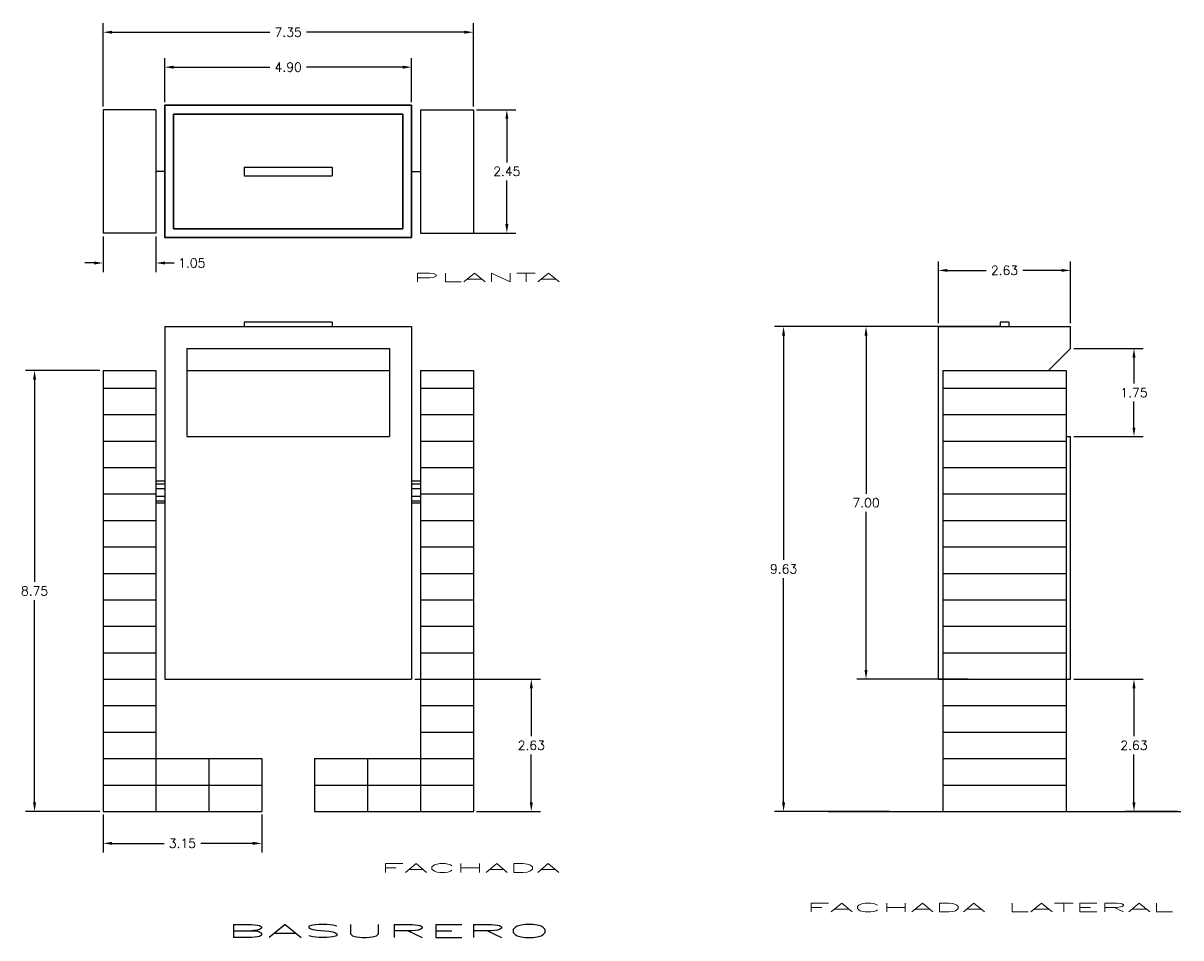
# Model space of a CAD drawing. Extents: x 783.3 to 806.3, y -115.2 to -97.
import ezdxf
from ezdxf.enums import TextEntityAlignment as Align

# ---------------------------------------------------------------- set-up
doc = ezdxf.new("R2010")
doc.units = 0
doc.header["$MEASUREMENT"] = 0
doc.header["$PDMODE"] = 98
doc.header["$PDSIZE"] = 1
doc.layers.get('0').update_dxf_attribs({"linetype": 'CONTINUOUS'})
doc.layers.get('DEFPOINTS').update_dxf_attribs({"linetype": 'CONTINUOUS'})
for name, color, linetype in [('4', 4, 'CONTINUOUS'), ('FACHBAS', 7, 'CONTINUOUS'), ('TEXTOS', 7, 'CONTINUOUS')]:
    doc.layers.add(name, color=color, linetype=linetype)
doc.styles.add('REOMANS', font='romans', dxfattribs={"width": 3.5, "height": 0.02})
doc.styles.add('ROMANS', font='romans')

msp = doc.modelspace()

# ---------------------------------------------------------------- linework, layer by layer
at = {"color": 4, "linetype": 'ByBlock'}
for p, q in [((784.909, -98.672), (784.909, -97.016)), ((785.089, -97.196), (788.222, -97.196)), ((792.083, -97.196), (788.95, -97.196)), ((792.263, -98.672), (792.263, -97.016)), ((786.134, -98.585), (786.134, -97.71)), ((786.314, -97.89), (788.222, -97.89)), ((790.857, -97.89), (788.95, -97.89)), ((791.037, -98.585), (791.037, -97.71)), ((792.325, -98.735), (793.108, -98.735)), ((792.928, -98.915), (792.928, -99.78)), ((792.928, -101.006), (792.928, -100.14)), ((784.909, -101.249), (784.909, -101.958)), ((785.959, -101.249), (785.959, -101.958)), ((791.275, -101.186), (793.108, -101.186)), ((784.729, -101.778), (784.549, -101.778)), ((786.139, -101.778), (786.319, -101.778)), ((801.497, -102.975), (801.497, -101.745)), ((804.123, -102.975), (804.123, -101.745)), ((801.677, -101.925), (802.446, -101.925)), ((803.943, -101.925), (803.174, -101.925)), ((802.714, -103.038), (798.243, -103.038)), ((798.423, -103.218), (798.423, -107.673)), ((801.434, -103.038), (799.88, -103.038)), ((800.06, -103.218), (800.06, -106.359)), ((804.186, -103.475), (805.561, -103.475)), ((805.381, -103.655), (805.381, -104.171)), ((784.846, -103.913), (783.37, -103.913)), ((783.55, -104.093), (783.55, -108.11)), ((805.381, -105.046), (805.381, -104.531)), ((804.186, -105.226), (805.561, -105.226)), ((800.06, -109.861), (800.06, -106.719)), ((798.423, -112.488), (798.423, -108.033)), ((783.55, -112.488), (783.55, -108.47)), ((791.1, -110.041), (793.594, -110.041)), ((802.091, -110.041), (799.88, -110.041)), ((804.186, -110.041), (805.561, -110.041)), ((793.414, -110.221), (793.414, -111.175)), ((805.381, -110.221), (805.381, -111.175)), ((793.414, -112.488), (793.414, -111.535)), ((805.381, -112.488), (805.381, -111.535)), ((784.846, -112.668), (783.37, -112.668)), ((784.909, -112.73), (784.909, -113.481)), ((788.061, -112.73), (788.061, -113.481)), ((792.325, -112.668), (793.594, -112.668)), ((800.526, -112.668), (798.243, -112.668)), ((806.249, -112.668), (805.201, -112.668)), ((785.089, -113.301), (786.12, -113.301)), ((787.881, -113.301), (786.849, -113.301))]:
    msp.add_line(p, q, dxfattribs=at)
for points in [[(785.089, -97.166), (785.089, -97.226), (784.909, -97.196)], [(792.083, -97.166), (792.083, -97.226), (792.263, -97.196)], [(786.314, -97.86), (786.314, -97.92), (786.134, -97.89)], [(790.857, -97.86), (790.857, -97.92), (791.037, -97.89)], [(792.898, -98.915), (792.958, -98.915), (792.928, -98.735)], [(792.898, -101.006), (792.958, -101.006), (792.928, -101.186)], [(784.729, -101.748), (784.729, -101.808), (784.909, -101.778)], [(786.139, -101.748), (786.139, -101.808), (785.959, -101.778)], [(801.677, -101.895), (801.677, -101.955), (801.497, -101.925)], [(803.943, -101.895), (803.943, -101.955), (804.123, -101.925)], [(798.393, -103.218), (798.453, -103.218), (798.423, -103.038)], [(800.03, -103.218), (800.09, -103.218), (800.06, -103.038)], [(805.351, -103.655), (805.411, -103.655), (805.381, -103.475)], [(783.52, -104.093), (783.58, -104.093), (783.55, -103.913)], [(805.351, -105.046), (805.411, -105.046), (805.381, -105.226)], [(800.03, -109.861), (800.09, -109.861), (800.06, -110.041)], [(793.384, -110.221), (793.444, -110.221), (793.414, -110.041)], [(805.351, -110.221), (805.411, -110.221), (805.381, -110.041)], [(783.52, -112.488), (783.58, -112.488), (783.55, -112.668)], [(793.384, -112.488), (793.444, -112.488), (793.414, -112.668)], [(798.393, -112.488), (798.453, -112.488), (798.423, -112.668)], [(805.351, -112.488), (805.411, -112.488), (805.381, -112.668)], [(785.089, -113.271), (785.089, -113.331), (784.909, -113.301)], [(787.881, -113.271), (787.881, -113.331), (788.061, -113.301)]]:
    msp.add_solid(points, dxfattribs=at)
at = {"color": 4}
msp.add_3dface([(803.948, -113.631, 9.63), (803.948, -113.631, 2.802), (803.948, -113.631, 9.63)], dxfattribs=at)
at = {"layer": '4', "color": 4}
for p, q in [((784.909, -98.735), (784.909, -101.186)), ((785.959, -98.735, 7.004), (784.909, -98.735, 7.004)), ((785.959, -98.735), (785.959, -101.186)), ((791.212, -98.735), (791.212, -101.186)), ((791.212, -98.735, 7.004), (792.263, -98.735, 7.004)), ((792.263, -98.735), (792.263, -101.186)), ((785.959, -99.304), (785.959, -100.617)), ((785.959, -99.304), (785.959, -100.617)), ((791.212, -99.304), (791.212, -100.617)), ((791.212, -99.304), (791.212, -100.617)), ((786.134, -99.96, 7.004), (785.959, -99.96, 7.004)), ((787.71, -99.873, 2.802), (787.71, -100.048, 2.802)), ((787.71, -99.873, 2.802), (789.461, -99.873, 2.802)), ((789.461, -99.873, 2.802), (789.461, -100.048, 2.802)), ((791.037, -99.96, 7.004), (791.212, -99.96, 7.004)), ((787.71, -100.048, 2.802), (789.461, -100.048, 2.802)), ((785.959, -101.186, 7.004), (784.909, -101.186, 7.004)), ((791.212, -101.186, 7.004), (792.263, -101.186, 7.004)), ((787.71, -102.95, 2.802), (787.71, -103.038, 2.802)), ((789.461, -102.95, 2.802), (787.71, -102.95, 2.802)), ((789.461, -102.95, 2.802), (789.461, -103.038, 2.802)), ((802.897, -102.95, 2.802), (802.722, -102.95, 2.802)), ((802.722, -102.95, 2.802), (802.722, -103.038, 2.802)), ((802.897, -102.95, 2.802), (802.897, -103.038, 2.802)), ((786.134, -103.038), (791.037, -103.038)), ((786.134, -103.038), (786.134, -110.041)), ((791.037, -103.038), (791.037, -110.041)), ((801.497, -110.041, 1.708), (801.497, -103.038)), ((801.497, -103.038), (804.123, -103.038)), ((804.123, -103.475, 0.107), (804.123, -103.038)), ((786.572, -103.475), (790.599, -103.475)), ((786.572, -103.475), (786.572, -105.226)), ((790.599, -103.475), (790.599, -105.226)), ((803.685, -103.913), (804.123, -103.475)), ((784.909, -103.913), (784.909, -112.668)), ((784.909, -103.913), (785.959, -103.913)), ((785.959, -103.913), (785.959, -112.668)), ((786.572, -103.913), (790.599, -103.913)), ((791.212, -103.913), (791.212, -112.668)), ((791.212, -103.913), (792.263, -103.913)), ((792.263, -103.913), (792.263, -112.668)), ((801.584, -103.913), (801.584, -112.668)), ((801.584, -103.913), (804.036, -103.913)), ((801.584, -103.913), (804.036, -103.913)), ((804.036, -103.913), (804.036, -112.668)), ((784.909, -104.263), (785.959, -104.263)), ((791.212, -104.263), (792.263, -104.263)), ((801.584, -104.263), (804.036, -104.263)), ((784.909, -104.789), (785.959, -104.789)), ((791.212, -104.789), (792.263, -104.789)), ((801.584, -104.789), (804.036, -104.789)), ((786.572, -105.226), (790.599, -105.226)), ((804.036, -105.226), (804.123, -105.226)), ((804.123, -110.041, 1.708), (804.123, -105.226, 0.534)), ((784.909, -105.314), (785.959, -105.314)), ((791.212, -105.314), (792.263, -105.314)), ((801.584, -105.314), (804.036, -105.314)), ((784.909, -105.839), (785.959, -105.839)), ((791.212, -105.839), (792.263, -105.839)), ((801.584, -105.839), (804.036, -105.839)), ((785.959, -106.102), (786.134, -106.102)), ((785.959, -106.163), (786.134, -106.163)), ((791.037, -106.102), (791.212, -106.102)), ((791.037, -106.163), (791.212, -106.163)), ((784.909, -106.364), (785.959, -106.364)), ((785.959, -106.255), (786.134, -106.255)), ((785.959, -106.41), (786.134, -106.41)), ((791.037, -106.255), (791.212, -106.255)), ((791.037, -106.41), (791.212, -106.41)), ((791.212, -106.364), (792.263, -106.364)), ((801.584, -106.364), (804.036, -106.364)), ((785.959, -106.502), (786.134, -106.502)), ((785.959, -106.539), (786.134, -106.539)), ((791.037, -106.502), (791.212, -106.502)), ((791.037, -106.539), (791.212, -106.539)), ((784.909, -106.89), (785.959, -106.89)), ((791.212, -106.89), (792.263, -106.89)), ((801.584, -106.89), (804.036, -106.89)), ((784.909, -107.415), (785.959, -107.415)), ((791.212, -107.415), (792.263, -107.415)), ((801.584, -107.415), (804.036, -107.415)), ((784.909, -107.94), (785.959, -107.94)), ((791.212, -107.94), (792.263, -107.94)), ((801.584, -107.94), (804.036, -107.94)), ((784.909, -108.466), (785.959, -108.466)), ((791.212, -108.466), (792.263, -108.466)), ((801.584, -108.466), (804.036, -108.466)), ((784.909, -108.991), (785.959, -108.991)), ((791.212, -108.991), (792.263, -108.991)), ((801.584, -108.991), (804.036, -108.991)), ((784.909, -109.516), (785.959, -109.516)), ((791.212, -109.516), (792.263, -109.516)), ((801.584, -109.516), (804.036, -109.516)), ((784.909, -110.041), (785.959, -110.041)), ((786.134, -110.041), (791.037, -110.041)), ((791.212, -110.041), (792.263, -110.041)), ((801.497, -110.041), (801.584, -110.041)), ((801.584, -110.041), (804.036, -110.041)), ((804.036, -110.041), (804.123, -110.041)), ((784.909, -110.567), (785.959, -110.567)), ((791.212, -110.567), (792.263, -110.567)), ((801.584, -110.567), (804.036, -110.567)), ((784.909, -111.092), (785.959, -111.092)), ((791.212, -111.092), (792.263, -111.092)), ((801.584, -111.092), (804.036, -111.092)), ((784.909, -111.617), (788.061, -111.617)), ((785.959, -111.617), (788.061, -111.617)), ((787.01, -111.617), (787.01, -112.668)), ((788.061, -111.617), (788.061, -112.668)), ((789.111, -111.617), (791.212, -111.617)), ((789.111, -111.617), (792.263, -111.617)), ((789.111, -111.617), (789.111, -112.668)), ((790.162, -111.617), (790.162, -112.668)), ((801.584, -111.617), (804.036, -111.617)), ((784.909, -112.143), (788.061, -112.143)), ((789.111, -112.143), (792.263, -112.143)), ((801.584, -112.143), (804.036, -112.143)), ((784.909, -112.668), (788.061, -112.668)), ((789.111, -112.668), (792.263, -112.668)), ((799.308, -112.668), (806.312, -112.668))]:
    msp.add_line(p, q, dxfattribs=at)
for points in [[(791.037, -101.274, 9.63), (786.134, -101.274, 9.63), (786.134, -98.647, 9.63), (791.037, -98.647, 9.63)], [(791.037, -98.647, 2.626), (786.134, -98.647, 2.626), (786.134, -101.274, 2.626), (791.037, -101.274, 2.626)], [(786.134, -98.647, 2.626), (786.134, -98.647, 2.626), (786.134, -98.647, 2.626), (791.037, -98.647, 2.626)], [(786.134, -98.647, 9.63), (786.134, -98.647, 2.626), (791.037, -98.647, 2.626), (791.037, -98.647, 9.63)], [(786.134, -101.274, 2.626), (786.134, -101.274, 2.626), (786.134, -98.647, 2.626)], [(786.134, -101.274, 9.63), (786.134, -101.274, 2.626), (786.134, -98.647, 2.626), (786.134, -98.647, 9.63)], [(790.862, -98.822, 9.63), (790.862, -101.098, 9.63), (786.31, -101.098, 9.63), (786.31, -98.822, 9.63)], [(790.862, -98.822, 9.63), (790.862, -98.822, 9.63), (786.31, -98.822, 9.63)], [(786.31, -98.822, 2.802), (786.31, -101.098, 2.802), (790.862, -101.098, 2.802), (790.862, -98.822, 2.802)], [(786.31, -98.822, 9.63), (786.31, -98.822, 2.802), (790.862, -98.822, 2.802), (790.862, -98.822, 9.63)], [(786.31, -101.098, 2.802), (786.31, -101.098, 2.802), (786.31, -101.098, 2.802), (786.31, -98.822, 2.802)], [(786.31, -101.098, 9.63), (786.31, -101.098, 2.802), (786.31, -98.822, 2.802), (786.31, -98.822, 9.63)], [(790.862, -98.822, 9.63), (790.862, -98.822, 2.802), (790.862, -98.822, 9.63)], [(790.862, -98.822, 2.802), (790.862, -101.098, 2.802), (790.862, -101.098, 9.63), (790.862, -98.822, 9.63)], [(791.037, -101.274, 9.63), (791.037, -101.274, 9.63), (791.037, -98.647, 9.63)], [(791.037, -98.647, 9.63), (791.037, -98.647, 2.626), (791.037, -101.274, 2.626), (791.037, -101.274, 9.63)], [(790.862, -101.098, 2.802), (790.862, -101.098, 2.802), (786.31, -101.098, 2.802)], [(790.862, -101.098, 9.63), (790.862, -101.098, 2.802), (786.31, -101.098, 2.802), (786.31, -101.098, 9.63)], [(791.037, -101.274, 2.626), (786.134, -101.274, 2.626), (786.134, -101.274, 9.63), (791.037, -101.274, 9.63)], [(791.037, -101.274, 9.63), (791.037, -101.274, 2.626), (791.037, -101.274, 9.63)]]:
    msp.add_3dface(points, dxfattribs=at)
at = {"layer": 'DEFPOINTS', "color": 4, "linetype": 'ByBlock'}
for p in [(792.263, -97.196), (791.037, -97.89), (784.909, -98.735), (786.134, -98.647, 2.626), (791.037, -98.647, 2.626), (792.263, -98.735), (792.263, -98.735, 7.004), (792.928, -98.735), (784.909, -101.186, 7.004), (785.959, -101.186, 7.004), (791.212, -101.186, 7.004), (785.959, -101.778), (804.123, -101.925), (798.423, -103.038), (800.06, -103.038), (801.497, -103.038), (801.497, -103.038), (802.777, -103.038), (804.123, -103.038), (804.123, -103.475, 0.107), (805.381, -103.475), (783.55, -103.913), (784.909, -103.913), (804.123, -105.226, 0.534), (791.037, -110.041), (793.414, -110.041), (802.153, -110.041), (804.123, -110.041), (805.381, -110.041), (784.909, -112.668), (784.909, -112.668), (788.061, -112.668), (792.263, -112.668), (800.588, -112.668), (806.312, -112.668), (788.061, -113.301)]:
    msp.add_point(p, dxfattribs=at)

# ---------------------------------------------------------------- texts
at = {"color": 4, "linetype": 'ByBlock', "style": 'ROMANS'}
for s, p in [('7.35', (788.586, -97.196)), ('4.90', (788.586, -97.89)), ('2.45', (792.928, -99.96)), ('1.05', (786.671, -101.778)), ('2.63', (802.81, -101.925)), ('1.75', (805.381, -104.351)), ('7.00', (800.06, -106.539)), ('9.63', (798.423, -107.853)), ('8.75', (783.55, -108.29)), ('2.63', (793.414, -111.355)), ('2.63', (805.381, -111.355)), ('3.15', (786.485, -113.301))]:
    msp.add_text(s, height=0.18, dxfattribs=at).set_placement(p, align=Align.MIDDLE_CENTER)
at = {"layer": '4', "color": 4, "style": 'REOMANS', "width": 3.5}
msp.add_text('PLANTA', height=0.1751, dxfattribs=at).set_placement((791.05, -102.155))
at = {"layer": 'FACHBAS', "color": 4, "style": 'REOMANS', "width": 3.5}
for s, p in [('FACHADA', (790.415, -113.878)), ('FACHADA LATERAL', (798.868, -114.663))]:
    msp.add_text(s, height=0.1751, dxfattribs=at).set_placement(p)
at = {"layer": 'TEXTOS', "color": 4, "style": 'REOMANS', "width": 3.5}
msp.add_text('BASURERO', height=0.2626, dxfattribs=at).set_placement((787.344, -115.172))

doc.saveas('drawing.dxf')
